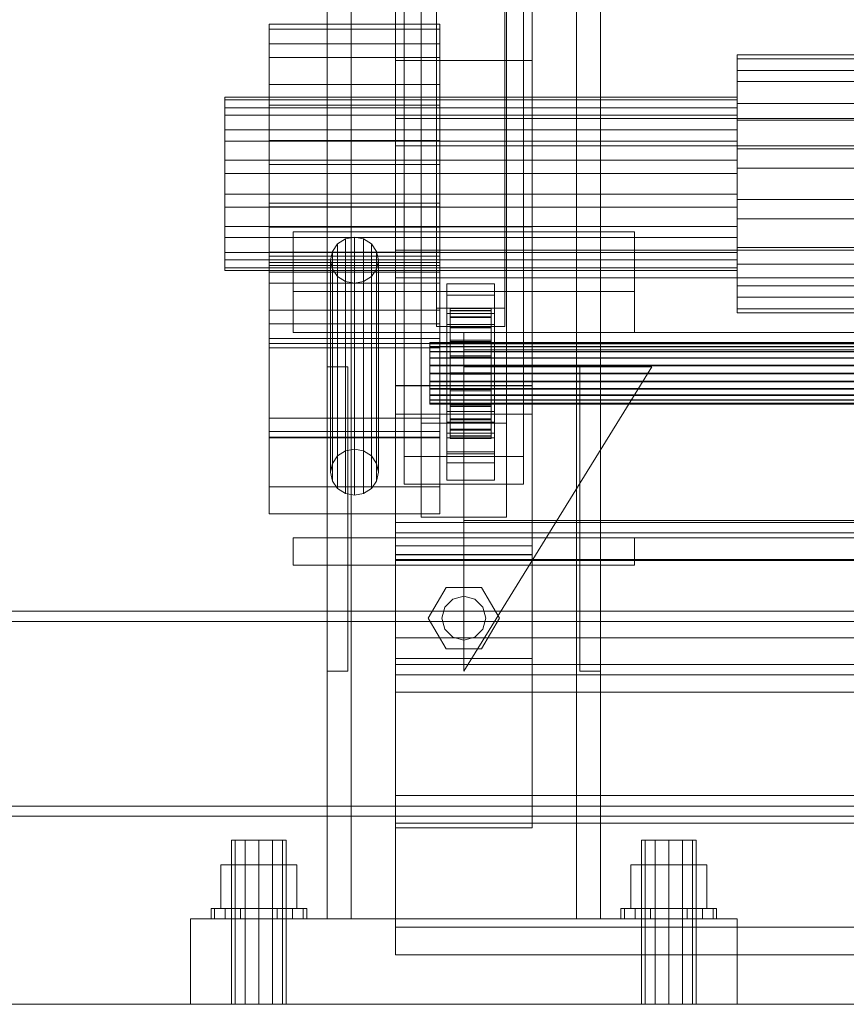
# Model space of a CAD drawing. Header units: millimetres. Extents: x -2233 to 61924, y -68080 to 6847.
# Tile 49 of 256: x -560 to -318, y -36000 to -35712. Entities that reach past the tile are written whole.
import ezdxf

# ---------------------------------------------------------------- set-up
doc = ezdxf.new("R2010")
doc.units = ezdxf.units.MM
for name, color, linetype, lineweight in [('COTAS_O', 1, 'Continuous', 0), ('frontal_C01', 7, 'Continuous', 0), ('frontal_C02', 7, 'Continuous', 0), ('frontal_secador', 7, 'Continuous', 0)]:
    doc.layers.add(name, color=color, linetype=linetype, lineweight=lineweight)
doc.dimstyles.new('R19_100', dxfattribs={"dimtxt": 250, "dimasz": 150, "dimexe": 150, "dimexo": 80, "dimgap": 100, "dimtad": 1, "dimtih": 1, "dimtoh": 1, "dimdsep": 46, "dimcen": 0.09, "dimadec": 0, "dimazin": 0, "dimtfac": 1, "dimtdec": 4, "dimtofl": 0, "dimtmove": 0, "dimatfit": 3, "dimfxl": 1, "dimtolj": 1, "dimtzin": 0, "dimarcsym": 0})

# ---------------------------------------------------------------- blocks, each defined once
blk = doc.blocks.new('DIM_R28_54')
at = {"layer": 'COTAS_O'}
for p, q in [((-1850, -34900), (-1850, -35600)), ((-150, -34900), (-150, -35600)), ((-1850, -35600), (-1700, -35555)), ((-150, -35600), (-300, -35555)), ((-150, -35600), (-1850, -35600)), ((-1850, -35600), (-1700, -35645)), ((-150, -35600), (-300, -35645))]:
    blk.add_line(p, q, dxfattribs=at)
blk.add_text('1700 O', height=250, rotation=180, dxfattribs=at).set_placement((-1000, -35700))
blk = doc.blocks.new('DIM_R28_58')
at = {"layer": 'COTAS_O'}
for p, q in [((-1480, -35300), (-1330, -35255)), ((490, -35300), (340, -35255)), ((-1480, -36000), (-1480, -35300)), ((-1480, -35300), (490, -35300)), ((-1480, -35300), (-1330, -35345)), ((490, -35300), (340, -35345)), ((490, -36000), (490, -35300))]:
    blk.add_line(p, q, dxfattribs=at)
blk.add_text('1970 O', height=250, dxfattribs=at).set_placement((-495, -35200))
blk = doc.blocks.new('DIM_R28_60')
at = {"layer": 'COTAS_O'}
for p, q in [((-1400, -35300), (-1250, -35255)), ((1400, -35300), (1250, -35255)), ((-1400, -36000), (-1400, -35300)), ((-1400, -35300), (1400, -35300)), ((-1400, -35300), (-1250, -35345)), ((1400, -35300), (1250, -35345)), ((1400, -36000), (1400, -35300))]:
    blk.add_line(p, q, dxfattribs=at)
blk.add_text('2800 O', height=250, dxfattribs=at).set_placement((0, -35200))

msp = doc.modelspace()

# ---------------------------------------------------------------- linework, layer by layer
at = {"layer": 'frontal_C01'}
for p, q in [((-470, -35975), (-470, -34599.343)), ((-463, -35975), (-463, -34599.343)), ((-397, -35975), (-397, -34599.343)), ((-390, -35975), (-390, -34599.343)), ((-470, -35975), (-470, -35273.382)), ((-463, -35975), (-463, -35273.382)), ((-397, -35975), (-397, -35273.382)), ((-390, -35975), (-390, -35273.382)), ((-442.5, -35830.021), (-442.5, -35348.555)), ((-417.5, -35348.555), (-417.5, -35830.021)), ((-442.5, -35857.548), (-442.5, -35376.083)), ((-417.5, -35857.548), (-417.5, -35376.083)), ((-450, -35819.138), (-450, -35616.933)), ((-410, -35616.933), (-410, -35819.138)), ((-438, -35796.387), (-438, -35644.646)), ((-418, -35644.646), (-418, -35796.387)), ((-438, -35650.038), (-438, -35801.779)), ((-418, -35801.779), (-418, -35650.038)), ((-450, -35868.431), (-450, -35666.226)), ((-450, -35827.343), (-450, -35666.598)), ((-410, -35868.431), (-410, -35666.226)), ((-410, -35666.598), (-410, -35827.343)), ((-447.5, -35839.74), (-447.5, -35681.813)), ((-412.5, -35681.813), (-412.5, -35839.74)), ((-447.5, -35847.829), (-447.5, -35689.902)), ((-412.5, -35847.829), (-412.5, -35689.902)), ((-450, -35865.862), (-450, -35705.117)), ((-410, -35865.862), (-410, -35705.117)), ((-487, -35719.036), (-487, -35713.336)), ((-487, -35713.336), (-487, -35714.741)), ((-437, -35713.336), (-487, -35713.336)), ((-487, -35714.741), (-487, -35723.035)), ((-437, -35714.741), (-487, -35714.741)), ((-437, -35714.741), (-437, -35713.336)), ((-437, -35713.336), (-437, -35719.036)), ((-437, -35723.035), (-437, -35714.741)), ((-487, -35730.973), (-487, -35719.036)), ((-437, -35719.036), (-487, -35719.036)), ((-437, -35719.036), (-437, -35730.973)), ((-487, -35723.035), (-487, -35736.957)), ((-437, -35723.035), (-487, -35723.035)), ((-437, -35736.957), (-437, -35723.035)), ((-350, -35726.88), (-350, -35722.272)), ((-350, -35722.272), (-350, -35723.407)), ((350, -35722.272), (-350, -35722.272)), ((-350, -35723.407), (-350, -35730.113)), ((350, -35723.407), (-350, -35723.407)), ((-350, -35736.531), (-350, -35726.88)), ((350, -35726.88), (-350, -35726.88)), ((-350, -35730.113), (-350, -35741.37)), ((350, -35730.113), (-350, -35730.113)), ((-487, -35747.328), (-487, -35730.973)), ((-437, -35730.973), (-487, -35730.973)), ((-437, -35730.973), (-437, -35747.328)), ((-500, -35737.775), (-500, -35734.682)), ((-500, -35734.682), (-500, -35735.444)), ((-350, -35734.682), (-500, -35734.682)), ((-500, -35735.444), (-500, -35739.945)), ((-350, -35735.444), (-500, -35735.444)), ((-350, -35735.444), (-350, -35734.682)), ((-350, -35734.682), (-350, -35737.775)), ((-350, -35739.945), (-350, -35735.444)), ((-500, -35744.251), (-500, -35737.775)), ((-350, -35737.775), (-500, -35737.775)), ((-487, -35736.957), (-487, -35754.387)), ((-437, -35736.957), (-487, -35736.957)), ((-437, -35754.387), (-437, -35736.957)), ((-350, -35749.755), (-350, -35736.531)), ((350, -35736.531), (-350, -35736.531)), ((-350, -35737.775), (-350, -35744.251)), ((-500, -35739.945), (-500, -35747.498)), ((-350, -35739.945), (-500, -35739.945)), ((-450, -35748.935), (-450, -35740.847)), ((-450, -35740.847), (450, -35740.847)), ((-450, -35779.365), (-450, -35740.847)), ((-350, -35747.498), (-350, -35739.945)), ((-350, -35741.37), (-350, -35755.462)), ((350, -35741.37), (-350, -35741.37)), ((-500, -35753.125), (-500, -35744.251)), ((-350, -35744.251), (-500, -35744.251)), ((-350, -35744.251), (-350, -35753.125)), ((-500, -35747.498), (-500, -35756.955)), ((-350, -35747.498), (-500, -35747.498)), ((-487, -35765.613), (-487, -35747.328)), ((-487, -35747.328), (-437, -35747.328)), ((-437, -35747.328), (-437, -35765.613)), ((-350, -35756.955), (-350, -35747.498)), ((450, -35748.935), (-450, -35748.935)), ((-450, -35748.935), (-450, -35787.454)), ((-350, -35764.538), (-350, -35749.755)), ((-350, -35749.755), (350, -35749.755)), ((-500, -35763.045), (-500, -35753.125)), ((-500, -35753.125), (-350, -35753.125)), ((-350, -35753.125), (-350, -35763.045)), ((-487, -35754.387), (-487, -35772.672)), ((-437, -35754.387), (-487, -35754.387)), ((-437, -35772.672), (-437, -35754.387)), ((-350, -35755.462), (-350, -35770.245)), ((350, -35755.462), (-350, -35755.462)), ((-500, -35756.955), (-500, -35766.875)), ((-350, -35756.955), (-500, -35756.955)), ((-350, -35766.875), (-350, -35756.955)), ((-500, -35772.502), (-500, -35763.045)), ((-350, -35763.045), (-500, -35763.045)), ((-350, -35763.045), (-350, -35772.502)), ((-350, -35778.63), (-350, -35764.538)), ((350, -35764.538), (-350, -35764.538)), ((-500, -35766.875), (-500, -35775.749)), ((-350, -35766.875), (-500, -35766.875)), ((-487, -35783.043), (-487, -35765.613)), ((-437, -35765.613), (-487, -35765.613)), ((-487, -35834.146), (-487, -35766.742)), ((-487, -35766.742), (-437, -35766.742)), ((-487, -35781.187), (-487, -35766.742)), ((-437, -35765.613), (-437, -35783.043)), ((-437, -35766.742), (-437, -35834.146)), ((-437, -35766.742), (-437, -35781.187)), ((-350, -35775.749), (-350, -35766.875)), ((-350, -35770.245), (-350, -35783.469)), ((350, -35770.245), (-350, -35770.245)), ((-500, -35780.055), (-500, -35772.502)), ((-350, -35772.502), (-500, -35772.502)), ((-487, -35772.672), (-487, -35789.027)), ((-437, -35772.672), (-487, -35772.672)), ((-437, -35789.027), (-437, -35772.672)), ((-350, -35772.502), (-350, -35780.055)), ((-500, -35775.749), (-500, -35782.225)), ((-350, -35775.749), (-500, -35775.749)), ((-480, -35791.525), (-480, -35774.027)), ((-480, -35774.027), (-380, -35774.027)), ((-480, -35803.525), (-480, -35774.027)), ((-464.679, -35776.114), (-466.95, -35777.575)), ((-462, -35775.601), (-464.679, -35776.114)), ((-464.679, -35838.126), (-464.679, -35776.114)), ((-459.321, -35776.114), (-462, -35775.601)), ((-462, -35837.613), (-462, -35775.601)), ((-457.05, -35777.575), (-459.321, -35776.114)), ((-459.321, -35838.126), (-459.321, -35776.114)), ((-380, -35774.027), (-380, -35791.525)), ((-380, -35774.027), (-380, -35803.525)), ((-350, -35782.225), (-350, -35775.749)), ((-466.95, -35777.575), (-468.467, -35779.762)), ((-466.95, -35839.587), (-466.95, -35777.575)), ((-455.533, -35779.762), (-457.05, -35777.575)), ((-457.05, -35839.587), (-457.05, -35777.575)), ((450, -35779.365), (-450, -35779.365)), ((-450, -35779.365), (-450, -35787.454)), ((-350, -35789.887), (-350, -35778.63)), ((350, -35778.63), (-350, -35778.63)), ((-500, -35784.556), (-500, -35780.055)), ((-350, -35780.055), (-500, -35780.055)), ((-500, -35782.225), (-500, -35785.318)), ((-350, -35782.225), (-500, -35782.225)), ((-487, -35828.562), (-487, -35780.031)), ((-487, -35780.031), (-437, -35780.031)), ((-487, -35785.809), (-487, -35780.031)), ((-437, -35781.187), (-487, -35781.187)), ((-487, -35781.187), (-487, -35848.591)), ((-468.467, -35779.762), (-469, -35782.342)), ((-468.467, -35841.774), (-468.467, -35779.762)), ((-455, -35782.342), (-455.533, -35779.762)), ((-455.533, -35841.774), (-455.533, -35779.762)), ((-437, -35780.031), (-437, -35828.562)), ((-437, -35780.031), (-437, -35785.809)), ((-437, -35848.591), (-437, -35781.187)), ((-350, -35780.055), (-350, -35784.556)), ((-350, -35785.318), (-350, -35782.225)), ((-500, -35785.318), (-500, -35784.556)), ((-350, -35784.556), (-500, -35784.556)), ((-487, -35796.965), (-487, -35783.043)), ((-437, -35783.043), (-487, -35783.043)), ((-487, -35832.414), (-487, -35783.883)), ((-487, -35783.883), (-437, -35783.883)), ((-487, -35807.957), (-487, -35783.883)), ((-469, -35782.342), (-468.467, -35784.921)), ((-469, -35844.353), (-469, -35782.342)), ((-468.467, -35784.921), (-466.95, -35787.108)), ((-468.467, -35846.933), (-468.467, -35784.921)), ((-457.05, -35787.108), (-455.533, -35784.921)), ((-455.533, -35784.921), (-455, -35782.342)), ((-455.533, -35846.933), (-455.533, -35784.921)), ((-455, -35782.342), (-455, -35844.353)), ((-437, -35783.043), (-437, -35796.965)), ((-437, -35783.883), (-437, -35832.414)), ((-437, -35783.883), (-437, -35807.957)), ((-350, -35783.469), (-350, -35793.12)), ((350, -35783.469), (-350, -35783.469)), ((-350, -35784.556), (-350, -35785.318)), ((-350, -35785.318), (-500, -35785.318)), ((-437, -35785.809), (-487, -35785.809)), ((-487, -35785.809), (-487, -35834.34)), ((-466.95, -35787.108), (-464.679, -35788.569)), ((-466.95, -35849.12), (-466.95, -35787.108)), ((-459.321, -35788.569), (-457.05, -35787.108)), ((-457.05, -35849.12), (-457.05, -35787.108)), ((-450, -35787.454), (450, -35787.454)), ((-437, -35834.34), (-437, -35785.809)), ((-487, -35789.027), (-487, -35800.964)), ((-437, -35789.027), (-487, -35789.027)), ((-464.679, -35788.569), (-462, -35789.083)), ((-464.679, -35850.581), (-464.679, -35788.569)), ((-462, -35789.083), (-459.321, -35788.569)), ((-462, -35851.094), (-462, -35789.083)), ((-459.321, -35850.581), (-459.321, -35788.569)), ((-437, -35800.964), (-437, -35789.027)), ((-435, -35792.535), (-435, -35789.3)), ((-435, -35789.3), (-421, -35789.3)), ((-435, -35829.745), (-435, -35789.3)), ((-421, -35789.3), (-421, -35792.535)), ((-421, -35789.3), (-421, -35829.745)), ((-350, -35796.593), (-350, -35789.887)), ((350, -35789.887), (-350, -35789.887)), ((-380, -35791.525), (-480, -35791.525)), ((-480, -35791.525), (-480, -35803.525)), ((-421, -35792.535), (-435, -35792.535)), ((-435, -35792.535), (-435, -35832.98)), ((-421, -35832.98), (-421, -35792.535)), ((-380, -35803.525), (-380, -35791.525)), ((-350, -35793.12), (-350, -35797.728)), ((350, -35793.12), (-350, -35793.12)), ((-418, -35796.387), (-438, -35796.387)), ((-438, -35796.387), (-438, -35801.779)), ((-434, -35806.454), (-434, -35796.455)), ((-434, -35796.455), (-434, -35797.047)), ((-434, -35796.455), (-422, -35796.455)), ((-434, -35797.157), (-434, -35796.455)), ((-422, -35797.047), (-422, -35796.455)), ((-422, -35796.455), (-422, -35806.454)), ((-422, -35796.455), (-422, -35797.157)), ((-418, -35801.779), (-418, -35796.387)), ((-350, -35797.728), (-350, -35796.593)), ((350, -35796.593), (-350, -35796.593)), ((-487, -35805.259), (-487, -35796.965)), ((-437, -35796.965), (-487, -35796.965)), ((-437, -35796.965), (-437, -35805.259)), ((-435, -35801.163), (-435, -35797.928)), ((-435, -35797.928), (-421, -35797.928)), ((-435, -35838.372), (-435, -35797.928)), ((-434, -35806.735), (-434, -35797.047)), ((-434, -35797.047), (-434, -35798.894)), ((-434, -35797.047), (-422, -35797.047)), ((-434, -35806.787), (-434, -35797.157)), ((-434, -35797.157), (-422, -35797.157)), ((-434, -35799.107), (-434, -35797.157)), ((-434, -35807.61), (-434, -35798.894)), ((-434, -35798.894), (-434, -35801.869)), ((-434, -35798.894), (-422, -35798.894)), ((-434, -35807.71), (-434, -35799.107)), ((-434, -35799.107), (-422, -35799.107)), ((-434, -35802.17), (-434, -35799.107)), ((-422, -35798.894), (-422, -35797.047)), ((-422, -35797.047), (-422, -35806.735)), ((-422, -35797.157), (-422, -35806.787)), ((-422, -35797.157), (-422, -35799.107)), ((-422, -35801.869), (-422, -35798.894)), ((-422, -35798.894), (-422, -35807.61)), ((-422, -35799.107), (-422, -35807.71)), ((-422, -35799.107), (-422, -35802.17)), ((-421, -35797.928), (-421, -35801.163)), ((-421, -35797.928), (-421, -35838.372)), ((350, -35797.728), (-350, -35797.728)), ((-487, -35800.964), (-487, -35806.664)), ((-437, -35800.964), (-487, -35800.964)), ((-438, -35801.779), (-418, -35801.779)), ((-437, -35806.664), (-437, -35800.964)), ((-421, -35801.163), (-435, -35801.163)), ((-435, -35801.163), (-435, -35841.608)), ((-434, -35809.019), (-434, -35801.869)), ((-434, -35801.869), (-434, -35805.77)), ((-434, -35801.869), (-422, -35801.869)), ((-434, -35809.161), (-434, -35802.17)), ((-434, -35802.17), (-422, -35802.17)), ((-434, -35806.139), (-434, -35802.17)), ((-422, -35805.77), (-422, -35801.869)), ((-422, -35801.869), (-422, -35809.019)), ((-422, -35802.17), (-422, -35809.161)), ((-422, -35802.17), (-422, -35806.139)), ((-421, -35841.608), (-421, -35801.163)), ((-487, -35806.664), (-487, -35805.259)), ((-437, -35805.259), (-487, -35805.259)), ((-480, -35803.525), (-380, -35803.525)), ((-437, -35805.259), (-437, -35806.664)), ((-430, -35803.525), (-430, -35808.525)), ((430, -35803.525), (-430, -35803.525)), ((-437, -35806.664), (-487, -35806.664)), ((-437, -35807.957), (-487, -35807.957)), ((-487, -35807.957), (-487, -35856.488)), ((-440, -35806.787), (-440, -35806.454)), ((-440, -35806.454), (-440, -35806.735)), ((-440, -35806.454), (440, -35806.454)), ((-440, -35806.735), (-440, -35807.61)), ((-440, -35806.735), (440, -35806.735)), ((-440, -35807.71), (-440, -35806.787)), ((-440, -35806.787), (440, -35806.787)), ((-440, -35807.61), (-440, -35809.019)), ((-440, -35807.61), (440, -35807.61)), ((-440, -35809.161), (-440, -35807.71)), ((-440, -35807.71), (440, -35807.71)), ((-437, -35856.488), (-437, -35807.957)), ((-434, -35810.867), (-434, -35805.77)), ((-434, -35805.77), (-434, -35810.331)), ((-434, -35805.77), (-422, -35805.77)), ((-434, -35811.041), (-434, -35806.139)), ((-434, -35806.139), (-422, -35806.139)), ((-434, -35810.742), (-434, -35806.139)), ((-434, -35806.735), (-434, -35806.454)), ((-422, -35806.454), (-434, -35806.454)), ((-434, -35806.454), (-434, -35806.787)), ((-434, -35807.61), (-434, -35806.735)), ((-422, -35806.735), (-434, -35806.735)), ((-422, -35806.787), (-434, -35806.787)), ((-434, -35806.787), (-434, -35807.71)), ((-434, -35809.019), (-434, -35807.61)), ((-422, -35807.61), (-434, -35807.61)), ((-422, -35807.71), (-434, -35807.71)), ((-434, -35807.71), (-434, -35809.161)), ((-422, -35810.331), (-422, -35805.77)), ((-422, -35805.77), (-422, -35810.867)), ((-422, -35806.139), (-422, -35811.041)), ((-422, -35806.139), (-422, -35810.742)), ((-422, -35806.454), (-422, -35806.735)), ((-422, -35806.787), (-422, -35806.454)), ((-422, -35806.735), (-422, -35807.61)), ((-422, -35807.71), (-422, -35806.787)), ((-422, -35807.61), (-422, -35809.019)), ((-422, -35809.161), (-422, -35807.71)), ((-440, -35809.019), (-440, -35810.867)), ((-440, -35809.019), (440, -35809.019)), ((-440, -35811.041), (-440, -35809.161)), ((-440, -35809.161), (440, -35809.161)), ((-440, -35810.867), (-440, -35813.027)), ((-440, -35810.867), (440, -35810.867)), ((-440, -35813.222), (-440, -35811.041)), ((-440, -35811.041), (440, -35811.041)), ((-434, -35810.867), (-434, -35809.019)), ((-422, -35809.019), (-434, -35809.019)), ((-422, -35809.161), (-434, -35809.161)), ((-434, -35809.161), (-434, -35811.041)), ((-434, -35810.331), (-434, -35813.027)), ((-422, -35810.331), (-434, -35810.331)), ((-434, -35810.331), (-434, -35815.241)), ((-434, -35813.222), (-434, -35810.742)), ((-434, -35810.742), (-422, -35810.742)), ((-434, -35815.666), (-434, -35810.742)), ((-434, -35813.027), (-434, -35810.867)), ((-422, -35810.867), (-434, -35810.867)), ((-422, -35811.041), (-434, -35811.041)), ((-434, -35811.041), (-434, -35813.222)), ((430, -35808.525), (-430, -35808.525)), ((-430, -35808.525), (-430, -35858.525)), ((-422, -35809.019), (-422, -35810.867)), ((-422, -35811.041), (-422, -35809.161)), ((-422, -35813.027), (-422, -35810.331)), ((-422, -35815.241), (-422, -35810.331)), ((-422, -35810.742), (-422, -35813.222)), ((-422, -35810.742), (-422, -35815.666)), ((-422, -35810.867), (-422, -35813.027)), ((-422, -35813.222), (-422, -35811.041)), ((-470, -35902.568), (-470, -35813.525)), ((-470, -35813.525), (-464, -35813.525)), ((-464, -35902.568), (-464, -35813.525)), ((-440, -35813.027), (-440, -35815.353)), ((440, -35813.027), (-440, -35813.027)), ((-440, -35815.554), (-440, -35813.222)), ((-440, -35813.222), (440, -35813.222)), ((-434, -35813.027), (-422, -35813.027)), ((-434, -35815.353), (-434, -35813.027)), ((-422, -35813.222), (-434, -35813.222)), ((-434, -35813.222), (-434, -35815.554)), ((-430, -35902.568), (-375, -35813.525)), ((-375, -35813.525), (-430, -35813.525)), ((-430, -35813.525), (-430, -35902.568)), ((-422, -35813.027), (-422, -35815.353)), ((-422, -35815.554), (-422, -35813.222)), ((-396, -35902.568), (-396, -35813.525)), ((-396, -35813.525), (-390, -35813.525)), ((-390, -35902.568), (-390, -35813.525)), ((-440, -35815.353), (-440, -35817.686)), ((-440, -35815.353), (440, -35815.353)), ((-440, -35817.88), (-440, -35815.554)), ((-440, -35815.554), (440, -35815.554)), ((-434, -35815.353), (-434, -35815.241)), ((-434, -35815.241), (-434, -35820.166)), ((-434, -35815.241), (-422, -35815.241)), ((-434, -35817.686), (-434, -35815.353)), ((-422, -35815.353), (-434, -35815.353)), ((-434, -35815.554), (-434, -35815.666)), ((-422, -35815.554), (-434, -35815.554)), ((-434, -35815.554), (-434, -35817.88)), ((-434, -35815.666), (-422, -35815.666)), ((-434, -35820.576), (-434, -35815.666)), ((-422, -35820.166), (-422, -35815.241)), ((-422, -35815.241), (-422, -35815.353)), ((-422, -35815.353), (-422, -35817.686)), ((-422, -35815.666), (-422, -35815.554)), ((-422, -35817.88), (-422, -35815.554)), ((-422, -35815.666), (-422, -35820.576)), ((-410, -35819.005), (-450, -35819.005)), ((-450, -35819.005), (-450, -35868.564)), ((-450, -35898.861), (-450, -35819.005)), ((-450, -35868.431), (-450, -35819.138)), ((-450, -35819.138), (-410, -35819.138)), ((-440, -35817.686), (-440, -35819.866)), ((-440, -35817.686), (440, -35817.686)), ((-440, -35820.041), (-440, -35817.88)), ((-440, -35817.88), (440, -35817.88)), ((-434, -35819.866), (-434, -35817.686)), ((-434, -35817.686), (-434, -35820.166)), ((-422, -35817.686), (-434, -35817.686)), ((-434, -35817.88), (-434, -35820.576)), ((-422, -35817.88), (-434, -35817.88)), ((-434, -35817.88), (-434, -35820.041)), ((-422, -35820.166), (-422, -35817.686)), ((-422, -35817.686), (-422, -35819.866)), ((-422, -35820.576), (-422, -35817.88)), ((-422, -35820.041), (-422, -35817.88)), ((-410, -35868.564), (-410, -35819.005)), ((-410, -35819.005), (-410, -35898.861)), ((-410, -35819.138), (-410, -35868.431)), ((-440, -35819.866), (-440, -35821.746)), ((-440, -35819.866), (440, -35819.866)), ((-440, -35821.889), (-440, -35820.041)), ((-440, -35820.041), (440, -35820.041)), ((-440, -35821.746), (-440, -35823.197)), ((-440, -35821.746), (440, -35821.746)), ((-440, -35823.298), (-440, -35821.889)), ((-440, -35821.889), (440, -35821.889)), ((-434, -35821.746), (-434, -35819.866)), ((-434, -35819.866), (-434, -35824.769)), ((-422, -35819.866), (-434, -35819.866)), ((-434, -35820.041), (-434, -35825.137)), ((-422, -35820.041), (-434, -35820.041)), ((-434, -35820.041), (-434, -35821.889)), ((-434, -35820.166), (-434, -35824.769)), ((-434, -35820.166), (-422, -35820.166)), ((-434, -35820.576), (-422, -35820.576)), ((-434, -35825.137), (-434, -35820.576)), ((-434, -35823.197), (-434, -35821.746)), ((-434, -35821.746), (-434, -35828.738)), ((-422, -35821.746), (-434, -35821.746)), ((-434, -35821.889), (-434, -35829.038)), ((-422, -35821.889), (-434, -35821.889)), ((-434, -35821.889), (-434, -35823.298)), ((-422, -35824.769), (-422, -35819.866)), ((-422, -35819.866), (-422, -35821.746)), ((-422, -35825.137), (-422, -35820.041)), ((-422, -35821.889), (-422, -35820.041)), ((-422, -35824.769), (-422, -35820.166)), ((-422, -35820.576), (-422, -35825.137)), ((-422, -35828.738), (-422, -35821.746)), ((-422, -35821.746), (-422, -35823.197)), ((-422, -35829.038), (-422, -35821.889)), ((-422, -35823.298), (-422, -35821.889)), ((-440, -35823.197), (-440, -35824.12)), ((-440, -35823.197), (440, -35823.197)), ((-440, -35824.173), (-440, -35823.298)), ((-440, -35823.298), (440, -35823.298)), ((-440, -35824.12), (-440, -35824.453)), ((-440, -35824.12), (440, -35824.12)), ((-440, -35824.453), (-440, -35824.173)), ((-440, -35824.173), (440, -35824.173)), ((-440, -35824.453), (440, -35824.453)), ((-434, -35824.12), (-434, -35823.197)), ((-434, -35823.197), (-434, -35831.801)), ((-422, -35823.197), (-434, -35823.197)), ((-434, -35823.298), (-434, -35832.014)), ((-422, -35823.298), (-434, -35823.298)), ((-434, -35823.298), (-434, -35824.173)), ((-434, -35824.453), (-434, -35824.12)), ((-434, -35824.12), (-434, -35833.75)), ((-422, -35824.12), (-434, -35824.12)), ((-434, -35824.173), (-434, -35833.86)), ((-422, -35824.173), (-434, -35824.173)), ((-434, -35824.173), (-434, -35824.453)), ((-434, -35824.453), (-434, -35834.453)), ((-422, -35824.453), (-434, -35824.453)), ((-434, -35824.769), (-434, -35828.738)), ((-434, -35824.769), (-422, -35824.769)), ((-434, -35825.137), (-422, -35825.137)), ((-434, -35829.038), (-434, -35825.137)), ((-422, -35831.801), (-422, -35823.197)), ((-422, -35823.197), (-422, -35824.12)), ((-422, -35832.014), (-422, -35823.298)), ((-422, -35824.173), (-422, -35823.298)), ((-422, -35833.75), (-422, -35824.12)), ((-422, -35824.12), (-422, -35824.453)), ((-422, -35833.86), (-422, -35824.173)), ((-422, -35824.453), (-422, -35824.173)), ((-422, -35834.453), (-422, -35824.453)), ((-422, -35828.738), (-422, -35824.769)), ((-422, -35825.137), (-422, -35829.038)), ((-450, -35865.862), (-450, -35827.343)), ((-450, -35827.343), (-410, -35827.343)), ((-435, -35838.988), (-435, -35826.586)), ((-435, -35826.586), (-421, -35826.586)), ((-435, -35834.29), (-435, -35826.586)), ((-421, -35826.586), (-421, -35838.988)), ((-421, -35826.586), (-421, -35834.29)), ((-410, -35827.343), (-410, -35865.862)), ((-437, -35828.562), (-487, -35828.562)), ((-487, -35828.562), (-487, -35834.34)), ((-442.5, -35857.548), (-442.5, -35830.021)), ((-442.5, -35830.021), (-417.5, -35830.021)), ((-437, -35834.34), (-437, -35828.562)), ((-421, -35829.745), (-435, -35829.745)), ((-435, -35829.745), (-435, -35832.98)), ((-434, -35828.738), (-434, -35831.801)), ((-434, -35828.738), (-422, -35828.738)), ((-434, -35829.038), (-422, -35829.038)), ((-434, -35832.014), (-434, -35829.038)), ((-422, -35831.801), (-422, -35828.738)), ((-422, -35829.038), (-422, -35832.014)), ((-421, -35832.98), (-421, -35829.745)), ((-417.5, -35830.021), (-417.5, -35857.548)), ((-437, -35832.414), (-487, -35832.414)), ((-487, -35832.414), (-487, -35856.488)), ((-437, -35856.488), (-437, -35832.414)), ((-435, -35832.98), (-421, -35832.98)), ((-434, -35831.801), (-434, -35833.75)), ((-434, -35831.801), (-422, -35831.801)), ((-434, -35832.014), (-422, -35832.014)), ((-434, -35833.86), (-434, -35832.014)), ((-434, -35833.75), (-434, -35834.453)), ((-434, -35833.75), (-422, -35833.75)), ((-434, -35833.86), (-422, -35833.86)), ((-434, -35834.453), (-434, -35833.86)), ((-422, -35833.75), (-422, -35831.801)), ((-422, -35832.014), (-422, -35833.86)), ((-422, -35834.453), (-422, -35833.75)), ((-422, -35833.86), (-422, -35834.453)), ((-437, -35834.146), (-487, -35834.146)), ((-487, -35834.146), (-487, -35848.591)), ((-487, -35834.34), (-437, -35834.34)), ((-437, -35848.591), (-437, -35834.146)), ((-421, -35834.29), (-435, -35834.29)), ((-435, -35834.29), (-435, -35846.692)), ((-434, -35834.453), (-422, -35834.453)), ((-421, -35846.692), (-421, -35834.29)), ((-468.467, -35841.774), (-466.95, -35839.587)), ((-466.95, -35839.587), (-464.679, -35838.126)), ((-464.679, -35838.126), (-462, -35837.613)), ((-462, -35837.613), (-459.321, -35838.126)), ((-459.321, -35838.126), (-457.05, -35839.587)), ((-457.05, -35839.587), (-455.533, -35841.774)), ((-412.5, -35839.74), (-447.5, -35839.74)), ((-447.5, -35839.74), (-447.5, -35847.829)), ((-421, -35838.372), (-435, -35838.372)), ((-435, -35838.372), (-435, -35841.608)), ((-421, -35838.988), (-435, -35838.988)), ((-435, -35838.988), (-435, -35846.692)), ((-421, -35841.608), (-421, -35838.372)), ((-421, -35846.692), (-421, -35838.988)), ((-412.5, -35847.829), (-412.5, -35839.74)), ((-469, -35844.353), (-468.467, -35841.774)), ((-455.533, -35841.774), (-455, -35844.353)), ((-435, -35841.608), (-421, -35841.608)), ((-468.467, -35846.933), (-469, -35844.353)), ((-455, -35844.353), (-455.533, -35846.933)), ((-466.95, -35849.12), (-468.467, -35846.933)), ((-455.533, -35846.933), (-457.05, -35849.12)), ((-447.5, -35847.829), (-412.5, -35847.829)), ((-435, -35846.692), (-421, -35846.692)), ((-487, -35848.591), (-437, -35848.591)), ((-464.679, -35850.581), (-466.95, -35849.12)), ((-462, -35851.094), (-464.679, -35850.581)), ((-459.321, -35850.581), (-462, -35851.094)), ((-457.05, -35849.12), (-459.321, -35850.581)), ((-487, -35856.488), (-437, -35856.488)), ((-450, -35869.898), (-450, -35859.113)), ((-450, -35859.113), (450, -35859.113)), ((-450, -35892.817), (-450, -35859.113)), ((-417.5, -35857.548), (-442.5, -35857.548)), ((-430, -35858.525), (-430, -35863.525)), ((430, -35858.525), (-430, -35858.525)), ((-450, -35870.172), (-450, -35862.083)), ((-450, -35862.083), (450, -35862.083)), ((-450, -35900.602), (-450, -35862.083)), ((-480, -35863.525), (-380, -35863.525)), ((-480, -35871.525), (-480, -35863.525)), ((430, -35863.525), (-430, -35863.525)), ((-380, -35871.525), (-380, -35863.525)), ((-410, -35865.862), (-450, -35865.862)), ((-410, -35868.431), (-450, -35868.431)), ((-450, -35868.564), (-410, -35868.564)), ((-450, -35948.419), (-450, -35868.564)), ((-410, -35948.419), (-410, -35868.564)), ((-480, -35871.525), (-380, -35871.525)), ((-470, -35871.525), (-463, -35871.525)), ((-470, -35975), (-470, -35871.525)), ((-463, -35975), (-463, -35871.525)), ((-463, -35871.525), (-397, -35871.525)), ((450, -35869.898), (-450, -35869.898)), ((-450, -35869.898), (-450, -35903.602)), ((450, -35870.172), (-450, -35870.172)), ((-450, -35870.172), (-450, -35908.69)), ((-397, -35871.525), (-390, -35871.525)), ((-397, -35975), (-397, -35871.525)), ((-390, -35975), (-390, -35871.525)), ((-440.4, -35887.046), (-435.2, -35878.04)), ((-435.2, -35878.04), (-424.8, -35878.04)), ((-424.8, -35878.04), (-419.6, -35887.046)), ((-435.543, -35883.846), (-433.2, -35881.504)), ((-433.2, -35881.504), (-430, -35880.646)), ((-430, -35880.646), (-426.8, -35881.504)), ((-426.8, -35881.504), (-424.457, -35883.846)), ((-436.4, -35887.046), (-435.543, -35883.846)), ((-424.457, -35883.846), (-423.6, -35887.046)), ((-435.2, -35896.053), (-440.4, -35887.046)), ((-435.543, -35890.246), (-436.4, -35887.046)), ((-419.6, -35887.046), (-424.8, -35896.053)), ((-423.6, -35887.046), (-424.457, -35890.246)), ((-433.2, -35892.589), (-435.543, -35890.246)), ((-424.457, -35890.246), (-426.8, -35892.589)), ((450, -35892.817), (-450, -35892.817)), ((-450, -35892.817), (-450, -35903.602)), ((-430, -35893.446), (-433.2, -35892.589)), ((-426.8, -35892.589), (-430, -35893.446)), ((-424.8, -35896.053), (-435.2, -35896.053)), ((-450, -35948.419), (-450, -35898.861)), ((-450, -35898.861), (-410, -35898.861)), ((-410, -35898.861), (-410, -35948.419)), ((-464, -35902.568), (-470, -35902.568)), ((450, -35900.602), (-450, -35900.602)), ((-450, -35900.602), (-450, -35908.69)), ((-390, -35902.568), (-396, -35902.568)), ((-450, -35903.602), (450, -35903.602)), ((-450, -35908.69), (450, -35908.69)), ((-450, -35947.012), (-450, -35938.924)), ((-450, -35938.924), (450, -35938.924)), ((-450, -35977.442), (-450, -35938.924)), ((450, -35947.012), (-450, -35947.012)), ((-450, -35947.012), (-450, -35985.531)), ((-410, -35948.419), (-450, -35948.419)), ((-496.928, -35952), (-498, -35952)), ((-498, -36000), (-498, -35952)), ((-494, -35952), (-496.928, -35952)), ((-496.928, -36000), (-496.928, -35952)), ((-490, -35952), (-494, -35952)), ((-494, -36000), (-494, -35952)), ((-490, -35952), (-486, -35952)), ((-490, -35952), (-490, -36000)), ((-486, -35952), (-483.072, -35952)), ((-486, -36000), (-486, -35952)), ((-483.072, -35952), (-482, -35952)), ((-483.072, -36000), (-483.072, -35952)), ((-482, -36000), (-482, -35952)), ((-376.928, -35952), (-378, -35952)), ((-378, -36000), (-378, -35952)), ((-374, -35952), (-376.928, -35952)), ((-376.928, -36000), (-376.928, -35952)), ((-370, -35952), (-374, -35952)), ((-374, -36000), (-374, -35952)), ((-370, -35952), (-366, -35952)), ((-370, -35952), (-370, -36000)), ((-366, -35952), (-363.072, -35952)), ((-366, -36000), (-366, -35952)), ((-363.072, -35952), (-362, -35952)), ((-363.072, -36000), (-363.072, -35952)), ((-362, -36000), (-362, -35952)), ((-490, -35959.2), (-501.085, -35959.2)), ((-501.085, -35972), (-501.085, -35959.2)), ((-490, -35959.2), (-478.915, -35959.2)), ((-490, -35959.2), (-490, -35972)), ((-478.915, -35972), (-478.915, -35959.2)), ((-370, -35959.2), (-381.085, -35959.2)), ((-381.085, -35972), (-381.085, -35959.2)), ((-370, -35959.2), (-358.915, -35959.2)), ((-370, -35959.2), (-370, -35972)), ((-358.915, -35972), (-358.915, -35959.2)), ((-502.934, -35972), (-504, -35972)), ((-504, -35975), (-504, -35972)), ((-499.899, -35972), (-502.934, -35972)), ((-502.934, -35975), (-502.934, -35972)), ((-501.085, -35972), (-490, -35972)), ((-495.358, -35972), (-499.899, -35972)), ((-499.899, -35975), (-499.899, -35972)), ((-490, -35972), (-495.358, -35972)), ((-495.358, -35975), (-495.358, -35972)), ((-490, -35972), (-484.642, -35972)), ((-490, -35972), (-490, -35975)), ((-490, -35972), (-478.915, -35972)), ((-484.642, -35972), (-480.101, -35972)), ((-484.642, -35975), (-484.642, -35972)), ((-480.101, -35972), (-477.066, -35972)), ((-480.101, -35975), (-480.101, -35972)), ((-477.066, -35972), (-476, -35972)), ((-477.066, -35975), (-477.066, -35972)), ((-476, -35975), (-476, -35972)), ((-382.934, -35972), (-384, -35972)), ((-384, -35975), (-384, -35972)), ((-379.899, -35972), (-382.934, -35972)), ((-382.934, -35975), (-382.934, -35972)), ((-381.085, -35972), (-370, -35972)), ((-375.358, -35972), (-379.899, -35972)), ((-379.899, -35975), (-379.899, -35972)), ((-370, -35972), (-375.358, -35972)), ((-375.358, -35975), (-375.358, -35972)), ((-370, -35972), (-364.642, -35972)), ((-370, -35972), (-370, -35975)), ((-370, -35972), (-358.915, -35972)), ((-364.642, -35972), (-360.101, -35972)), ((-364.642, -35975), (-364.642, -35972)), ((-360.101, -35972), (-357.066, -35972)), ((-360.101, -35975), (-360.101, -35972)), ((-357.066, -35972), (-356, -35972)), ((-357.066, -35975), (-357.066, -35972)), ((-356, -35975), (-356, -35972)), ((-510, -35975), (-350, -35975)), ((-510, -36000), (-510, -35975)), ((-502.934, -35975), (-504, -35975)), ((-499.899, -35975), (-502.934, -35975)), ((-495.358, -35975), (-499.899, -35975)), ((-495.358, -35975), (-490, -35975)), ((-490, -35975), (-484.642, -35975)), ((-484.642, -35975), (-480.101, -35975)), ((-480.101, -35975), (-477.066, -35975)), ((-477.066, -35975), (-476, -35975)), ((-470, -35975), (-463, -35975)), ((-463, -35975), (-397, -35975)), ((-397, -35975), (-390, -35975)), ((-382.934, -35975), (-384, -35975)), ((-379.899, -35975), (-382.934, -35975)), ((-375.358, -35975), (-379.899, -35975)), ((-375.358, -35975), (-370, -35975)), ((-370, -35975), (-364.642, -35975)), ((-364.642, -35975), (-360.101, -35975)), ((-360.101, -35975), (-357.066, -35975)), ((-357.066, -35975), (-356, -35975)), ((-350, -36000), (-350, -35975)), ((450, -35977.442), (-450, -35977.442)), ((-450, -35977.442), (-450, -35985.531)), ((-450, -35985.531), (450, -35985.531)), ((-510, -36000), (-350, -36000)), ((-496.928, -36000), (-498, -36000)), ((-494, -36000), (-496.928, -36000)), ((-494, -36000), (-490, -36000)), ((-490, -36000), (-486, -36000)), ((-486, -36000), (-483.072, -36000)), ((-483.072, -36000), (-482, -36000)), ((-376.928, -36000), (-378, -36000)), ((-374, -36000), (-376.928, -36000)), ((-374, -36000), (-370, -36000)), ((-370, -36000), (-366, -36000)), ((-366, -36000), (-363.072, -36000)), ((-363.072, -36000), (-362, -36000))]:
    msp.add_line(p, q, dxfattribs=at)
at = {"layer": 'frontal_C02'}
for p, q in [((-470, -35975), (-470, -33530.372)), ((-463, -35975), (-463, -33530.372)), ((-397, -35975), (-397, -33530.372)), ((-390, -35975), (-390, -33530.372)), ((-470, -35975), (-470, -34035.57)), ((-463, -35975), (-463, -34035.57)), ((-397, -35975), (-397, -34035.57)), ((-390, -35975), (-390, -34035.57)), ((-470, -35975), (-470, -34840.309)), ((-463, -35975), (-463, -34840.309)), ((-397, -35975), (-397, -34840.309)), ((-390, -35975), (-390, -34840.309)), ((-450, -35723.904), (-450, -35588.205)), ((-410, -35588.205), (-410, -35723.904)), ((-470, -35975), (-470, -35605.585)), ((-463, -35975), (-463, -35605.585)), ((-397, -35975), (-397, -35605.585)), ((-390, -35975), (-390, -35605.585)), ((-450, -35772.598), (-450, -35636.9)), ((-410, -35772.598), (-410, -35636.9)), ((-450, -35772.598), (-450, -35723.904)), ((-450, -35723.904), (-410, -35723.904)), ((-410, -35723.904), (-410, -35772.598)), ((-410, -35772.598), (-450, -35772.598)), ((-496.928, -35952), (-498, -35952)), ((-498, -36000), (-498, -35952)), ((-494, -35952), (-496.928, -35952)), ((-496.928, -36000), (-496.928, -35952)), ((-490, -35952), (-494, -35952)), ((-494, -36000), (-494, -35952)), ((-490, -35952), (-486, -35952)), ((-490, -35952), (-490, -36000)), ((-486, -35952), (-483.072, -35952)), ((-486, -36000), (-486, -35952)), ((-483.072, -35952), (-482, -35952)), ((-483.072, -36000), (-483.072, -35952)), ((-482, -36000), (-482, -35952)), ((-376.928, -35952), (-378, -35952)), ((-378, -36000), (-378, -35952)), ((-374, -35952), (-376.928, -35952)), ((-376.928, -36000), (-376.928, -35952)), ((-370, -35952), (-374, -35952)), ((-374, -36000), (-374, -35952)), ((-370, -35952), (-366, -35952)), ((-370, -35952), (-370, -36000)), ((-366, -35952), (-363.072, -35952)), ((-366, -36000), (-366, -35952)), ((-363.072, -35952), (-362, -35952)), ((-363.072, -36000), (-363.072, -35952)), ((-362, -36000), (-362, -35952)), ((-490, -35959.2), (-501.085, -35959.2)), ((-501.085, -35972), (-501.085, -35959.2)), ((-490, -35959.2), (-478.915, -35959.2)), ((-490, -35959.2), (-490, -35972)), ((-478.915, -35972), (-478.915, -35959.2)), ((-370, -35959.2), (-381.085, -35959.2)), ((-381.085, -35972), (-381.085, -35959.2)), ((-370, -35959.2), (-358.915, -35959.2)), ((-370, -35959.2), (-370, -35972)), ((-358.915, -35972), (-358.915, -35959.2)), ((-502.934, -35972), (-504, -35972)), ((-504, -35975), (-504, -35972)), ((-499.899, -35972), (-502.934, -35972)), ((-502.934, -35975), (-502.934, -35972)), ((-501.085, -35972), (-490, -35972)), ((-495.358, -35972), (-499.899, -35972)), ((-499.899, -35975), (-499.899, -35972)), ((-490, -35972), (-495.358, -35972)), ((-495.358, -35975), (-495.358, -35972)), ((-490, -35972), (-484.642, -35972)), ((-490, -35972), (-490, -35975)), ((-490, -35972), (-478.915, -35972)), ((-484.642, -35972), (-480.101, -35972)), ((-484.642, -35975), (-484.642, -35972)), ((-480.101, -35972), (-477.066, -35972)), ((-480.101, -35975), (-480.101, -35972)), ((-477.066, -35972), (-476, -35972)), ((-477.066, -35975), (-477.066, -35972)), ((-476, -35975), (-476, -35972)), ((-382.934, -35972), (-384, -35972)), ((-384, -35975), (-384, -35972)), ((-379.899, -35972), (-382.934, -35972)), ((-382.934, -35975), (-382.934, -35972)), ((-381.085, -35972), (-370, -35972)), ((-375.358, -35972), (-379.899, -35972)), ((-379.899, -35975), (-379.899, -35972)), ((-370, -35972), (-375.358, -35972)), ((-375.358, -35975), (-375.358, -35972)), ((-370, -35972), (-364.642, -35972)), ((-370, -35972), (-370, -35975)), ((-370, -35972), (-358.915, -35972)), ((-364.642, -35972), (-360.101, -35972)), ((-364.642, -35975), (-364.642, -35972)), ((-360.101, -35972), (-357.066, -35972)), ((-360.101, -35975), (-360.101, -35972)), ((-357.066, -35972), (-356, -35972)), ((-357.066, -35975), (-357.066, -35972)), ((-356, -35975), (-356, -35972)), ((-510, -35975), (-350, -35975)), ((-510, -36000), (-510, -35975)), ((-502.934, -35975), (-504, -35975)), ((-499.899, -35975), (-502.934, -35975)), ((-495.358, -35975), (-499.899, -35975)), ((-495.358, -35975), (-490, -35975)), ((-490, -35975), (-484.642, -35975)), ((-484.642, -35975), (-480.101, -35975)), ((-480.101, -35975), (-477.066, -35975)), ((-477.066, -35975), (-476, -35975)), ((-470, -35975), (-463, -35975)), ((-463, -35975), (-397, -35975)), ((-397, -35975), (-390, -35975)), ((-382.934, -35975), (-384, -35975)), ((-379.899, -35975), (-382.934, -35975)), ((-375.358, -35975), (-379.899, -35975)), ((-375.358, -35975), (-370, -35975)), ((-370, -35975), (-364.642, -35975)), ((-364.642, -35975), (-360.101, -35975)), ((-360.101, -35975), (-357.066, -35975)), ((-357.066, -35975), (-356, -35975)), ((-350, -36000), (-350, -35975)), ((-510, -36000), (-350, -36000)), ((-496.928, -36000), (-498, -36000)), ((-494, -36000), (-496.928, -36000)), ((-494, -36000), (-490, -36000)), ((-490, -36000), (-486, -36000)), ((-486, -36000), (-483.072, -36000)), ((-483.072, -36000), (-482, -36000)), ((-376.928, -36000), (-378, -36000)), ((-374, -36000), (-376.928, -36000)), ((-374, -36000), (-370, -36000)), ((-370, -36000), (-366, -36000)), ((-366, -36000), (-363.072, -36000)), ((-363.072, -36000), (-362, -36000))]:
    msp.add_line(p, q, dxfattribs=at)
at = {"layer": 'frontal_secador'}
for p, q in [((-1265, -35885), (1265, -35885)), ((-1265, -35888), (1265, -35888)), ((-1265, -35942), (1265, -35942)), ((-1265, -35945), (1265, -35945)), ((-1400, -36000), (1400, -36000))]:
    msp.add_line(p, q, dxfattribs=at)

# ---------------------------------------------------------------- dimensions: what is measured, and where the dimension line sits
at = {"layer": 'COTAS_O'}
for p1, p2, picture, middle in [((-150, -34900), (-1850, -34900), 'DIM_R28_54', (-1000, -35600)), ((-1480, -36000), (490, -36000), 'DIM_R28_58', (-495, -35300)), ((-1400, -36000), (1400, -36000), 'DIM_R28_60', (0, -35300))]:
    dim = msp.add_aligned_dim(p1=p1, p2=p2, distance=700, text='<> O', dimstyle='R19_100', dxfattribs=at)
    dim.commit()
    dim.dimension.update_dxf_attribs({"geometry": picture, "text_midpoint": middle})

doc.saveas('drawing.dxf')
